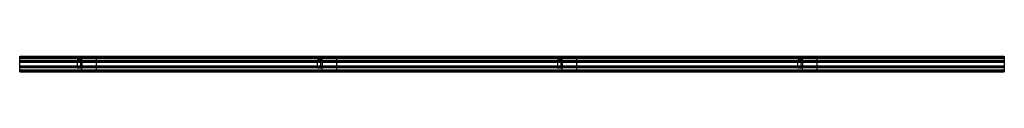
# Model space of a CAD drawing. Header units: millimetres. Extents: x 0 to 2050, y -16 to 16.
import ezdxf

# ---------------------------------------------------------------- set-up
doc = ezdxf.new("R2010")
doc.units = ezdxf.units.MM
doc.header["$LTSCALE"] = 10
doc.linetypes.add('ALLCAD_Strich', pattern=[0.2, 0.15, -0.05])
doc.layers.add('BESCH_KONT_sich_schn_grun_2d', color=10, linetype='Continuous')

msp = doc.modelspace()

# ---------------------------------------------------------------- linework, layer by layer
at = {"layer": 'BESCH_KONT_sich_schn_grun_2d', "linetype": 'ALLCAD_Strich'}
for p, q in [((0, -16.5, -33), (0, 16.5, -33)), ((0, 16.5, -33), (2050, 16.5, -33)), ((0, 14, -33), (2050, 14, -33)), ((0, 12.4, -33), (2050, 12.4, -33)), ((2050, 7, -33), (0, 7, -33)), ((0, 6, -33), (2050, 6, -33)), ((0, 5.5, -33), (0, 5.5, -33)), ((0, 5.5, -33), (0, 5.5, -33)), ((0, 5.5, -33), (0, 5.5, -33)), ((0, 5.5, -33), (0, 5.5, -33)), ((0, 5.5, -33), (0, 5.5, -33)), ((0, 5.5, -33), (0, 5.5, -33)), ((0, 5.5, -33), (0, 5.5, -33)), ((0, 5.5, -33), (0, 5.5, -33)), ((0, 5.5, -33), (0, 5.5, -33)), ((0, 5.5, -33), (2050, 5.5, -33)), ((0, 5.5, -33), (0, 5.5, -33)), ((0, 5.5, -33), (0, 5.5, -33)), ((0, 5.5, -33), (0, 5.5, -33)), ((0, 5.5, -33), (0, 5.5, -33)), ((0, 5.5, -33), (0, 5.5, -33)), ((0, 5.5, -33), (0, 5.5, -33)), ((0, 5.5, -33), (0, 5.5, -33)), ((0, 5.5, -33), (0, 5.5, -33)), ((0, 5.5, -33), (0, 5.5, -33)), ((0, 5.5, -33), (0, 5.5, -33)), ((0, 5.5, -33), (0, 5.5, -33)), ((0, 5.5, -33), (0, 5.5, -33)), ((0, 5.5, -33), (0, 5.5, -33)), ((0, 5.5, -33), (0, 5.5, -33)), ((0, 5.5, -33), (0, 5.5, -33)), ((0, 5.5, -33), (0, 5.5, -33)), ((0, 5.5, -33), (0, 5.5, -33)), ((0, 5.5, -33), (0, 5.5, -33)), ((0, 5.5, -33), (0, 5.5, -33)), ((0, 5.5, -33), (0, 5.5, -33)), ((0, 5.5, -33), (0, 5.5, -33)), ((0, 5.5, -33), (0, 5.5, -33)), ((0, 5.5, -33), (0, 5.5, -33)), ((0, 5.5, -33), (0, 5.5, -33)), ((0, 5.5, -33), (0, 5.5, -33)), ((0, 5.5, -33), (0, 5.5, -33)), ((0, 5.5, -33), (0, 5.5, -33)), ((0, 5.5, -33), (0, 5.5, -33)), ((0, 5.5, -33), (0, 5.5, -33)), ((0, 4.5, -33), (2050, 4.5, -33)), ((0, 4, -33), (2050, 4, -33)), ((119.5, 9, -33), (119.5, -9, -33)), ((129.5, 9, -33), (119.5, 9, -33)), ((126.5, 9, -33), (126.5, -9, -33)), ((129.5, 9, -33), (129.5, 14.5, -33)), ((159.5, 14.5, -33), (129.5, 14.5, -33)), ((129.5, 9, -33), (129.5, -9, -33)), ((159.5, 14.5, -33), (159.5, -14.5, -33)), ((619.5, 9, -33), (619.5, -9, -33)), ((629.5, 9, -33), (619.5, 9, -33)), ((626.5, 9, -33), (626.5, -9, -33)), ((629.5, 9, -33), (629.5, 14.5, -33)), ((659.5, 14.5, -33), (629.5, 14.5, -33)), ((629.5, 9, -33), (629.5, -9, -33)), ((659.5, 14.5, -33), (659.5, -14.5, -33)), ((1119.5, 9, -33), (1119.5, -9, -33)), ((1129.5, 9, -33), (1119.5, 9, -33)), ((1126.5, 9, -33), (1126.5, -9, -33)), ((1129.5, 9, -33), (1129.5, 14.5, -33)), ((1159.5, 14.5, -33), (1129.5, 14.5, -33)), ((1129.5, 9, -33), (1129.5, -9, -33)), ((1159.5, 14.5, -33), (1159.5, -14.5, -33)), ((1619.5, 9, -33), (1619.5, -9, -33)), ((1629.5, 9, -33), (1619.5, 9, -33)), ((1626.5, 9, -33), (1626.5, -9, -33)), ((1629.5, 9, -33), (1629.5, 14.5, -33)), ((1659.5, 14.5, -33), (1629.5, 14.5, -33)), ((1629.5, 9, -33), (1629.5, -9, -33)), ((1659.5, 14.5, -33), (1659.5, -14.5, -33)), ((2050, 16.5, -33), (2050, -16.5, -33)), ((0, -4, -33), (2050, -4, -33)), ((0, -4.5, -33), (2050, -4.5, -33)), ((0, -5.5, -33), (2050, -5.5, -33)), ((0, -6, -33), (2050, -6, -33)), ((0, -7, -33), (2050, -7, -33)), ((0, -12.4, -33), (2050, -12.4, -33)), ((0, -14, -33), (2050, -14, -33)), ((0, -16.5, -33), (2050, -16.5, -33)), ((129.5, -9, -33), (119.5, -9, -33)), ((129.5, -14.5, -33), (129.5, -9, -33)), ((159.5, -14.5, -33), (129.5, -14.5, -33)), ((629.5, -9, -33), (619.5, -9, -33)), ((629.5, -14.5, -33), (629.5, -9, -33)), ((659.5, -14.5, -33), (629.5, -14.5, -33)), ((1129.5, -9, -33), (1119.5, -9, -33)), ((1129.5, -14.5, -33), (1129.5, -9, -33)), ((1159.5, -14.5, -33), (1129.5, -14.5, -33)), ((1629.5, -9, -33), (1619.5, -9, -33)), ((1629.5, -14.5, -33), (1629.5, -9, -33)), ((1659.5, -14.5, -33), (1629.5, -14.5, -33))]:
    msp.add_line(p, q, dxfattribs=at)

doc.saveas('drawing.dxf')
